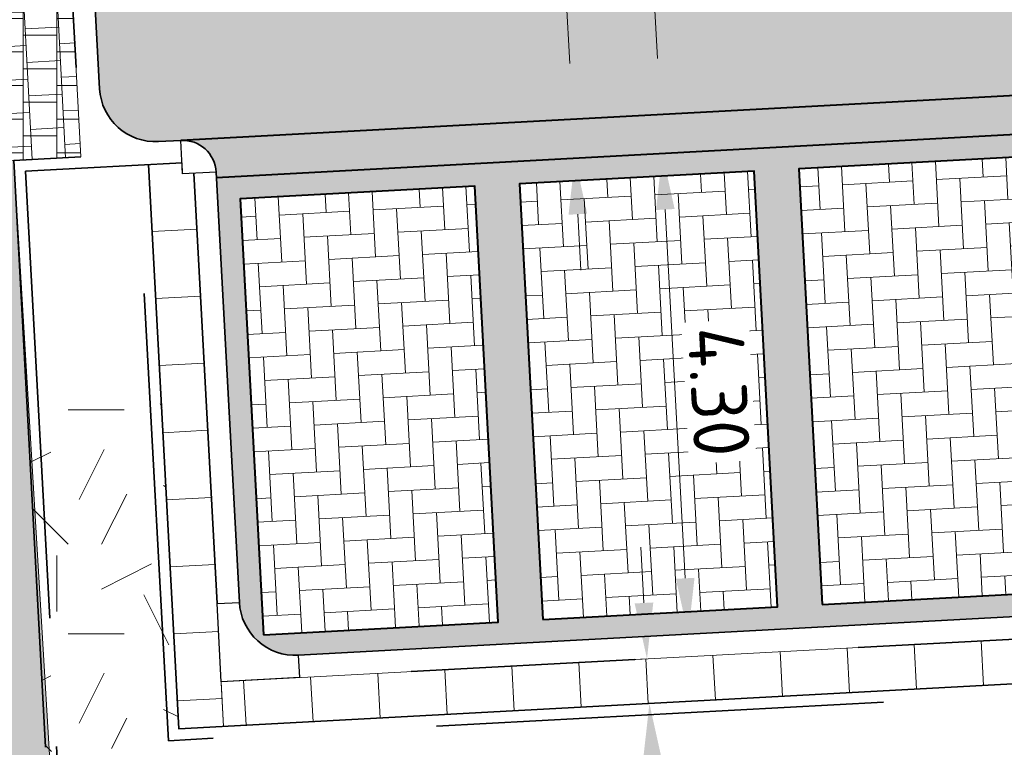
# Model space of a CAD drawing. Header units: metres. Extents: x 162305 to 163132, y 502542 to 502928.
# Tile 115 of 222: x 162448.67 to 162457.47, y 502850.19 to 502856.69. Entities that reach past the tile are written whole.
import ezdxf

# ---------------------------------------------------------------- set-up
doc = ezdxf.new("R2010")
doc.units = ezdxf.units.M
doc.linetypes.add('VH-OPSLUITBAND-SO', pattern=[10, 4, -2, 2, -2])
doc.linetypes.add('VH-TROTTOIRBAND-SO', pattern=[15, 5, -2, 2, -2, 2, -2])
for name, color, linetype, lineweight in [('N-BH-VH-MATERIAALGRENS-G', 7, 'Continuous', 40), ('N-WE-GR-GRAS-A-200', 62, 'Continuous', 18), ('N-WE-VH-KANTOPSLUITING_VOORKANTBAND-G', 50, 'Continuous', 35), ('N-WE-VH-OPENVERHARDING_BETONSTRAATSTEEN-A', 92, 'Continuous', 18), ('N-WE-VH-OPENVERHARDING_TEGEL-A', 92, 'Continuous', 18), ('NW-HOEKELEMENT PARKEERPLAATS', 2, 'Continuous', 30), ('X-XX-AL-M', 7, 'Continuous', 18)]:
    doc.layers.add(name, color=color, linetype=linetype, lineweight=lineweight)
for name, color, linetype, lineweight, true_color in [('N-BH-VH-VERHARDING_BETONSTRAATSTEEN-Matje', 253, 'Continuous', 13, 0x828282), ('N-BH-VH-VERHARDING_TEGEL-A', 253, 'Continuous', 13, 0x828282), ('N-BH-VH-VERHARDING_TEGEL-Grijs', 253, 'Continuous', 13, 0x828282), ('N-WE-VH-GOOT_BSS-G', 5, 'Continuous', 35, 0x0000ff), ('N-WE-VH-KANTOPSLUITING_OPSLUITBAND_100X200-G', 150, 'VH-OPSLUITBAND-SO', 35, 0x007fff), ('N-WE-VH-KANTOPSLUITING_TROTTOIRBAND_180X200-G', 6, 'VH-TROTTOIRBAND-SO', 35, 0xff00ff), ('N01-WE-VH-OPENVERHARDING_BETONSTRAATSTEEN-A', 32, 'Continuous', 18, 0xbd5e00)]:
    doc.layers.add(name, color=color, linetype=linetype, lineweight=lineweight, true_color=true_color)
doc.styles.add('NLCS-ISO-M200-T25', font='NLCS-ISO.ttf', dxfattribs={"height": 0.5})
doc.dimstyles.new('NLCS-M200-T25-PIJL_L2_H2', dxfattribs={"dimscale": 0.2, "dimtxt": 2.5, "dimasz": 2.5, "dimexe": 2, "dimexo": 2, "dimgap": 0.7, "dimtad": 1, "dimzin": 0, "dimdsep": 46, "dimtxsty": 'NLCS-ISO-M200-T25', "dimcen": 0, "dimdle": 2, "dimclrd": 256, "dimclre": 256, "dimclrt": 256, "dimazin": 0, "dimtfac": 1, "dimtdec": 3, "dimtofl": 0, "dimtmove": 0, "dimatfit": 3, "dimfxl": 2, "dimfxlon": 1, "dimtfillclr": 256, "dimtolj": 1, "dimtzin": 0, "dimlwd": -1, "dimlwe": -1, "dimarcsym": 0})
pattern_1 = [(0, (0, 0), (2, 2), [0.5, -1.5]), (0, (1.1, 1.2), (2, 2), [0.5, -1.5]), (90, (0.2, 0.7000000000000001), (-2, 2), [0.5, -1.5]), (90, (1, 1.4), (-2, 2), [0.5, -1.5]), (45, (0.4, 1.4), (0, 2.00000000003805), [0.5, -2.328427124]), (135, (1.1, 0), (-2.00000000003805, 0), [0.5, -2.328427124]), (26.56505119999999, (0.5, 0.6000000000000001), (2.000000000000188, 8.001289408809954e-10), [0.5, -3.972135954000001]), (26.56505119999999, (1.4, 1.6), (2.000000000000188, 8.001289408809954e-10), [0.5, -3.972135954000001]), (63.43494882, (1.4, 0), (1.019972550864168e-10, 2.000000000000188), [0.4999999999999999, -3.972135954]), (63.43494882, (0.5, 0.9), (1.019972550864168e-10, 2.000000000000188), [0.4999999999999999, -3.972135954]), (63.43494882, (1.2, 0.4), (1.019972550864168e-10, 2.000000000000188), [0.4999999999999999, -3.972135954]), (116.5650512, (0, 1.1), (-8.00129740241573e-10, 2.000000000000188), [0.4999999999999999, -3.972135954]), (153.43494882, (0.4, 0.3), (-2.000000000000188, 1.019979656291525e-10), [0.5, -3.972135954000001])]

# ---------------------------------------------------------------- blocks, each defined once
blk = doc.blocks.new('*D401')
at = {"layer": 'Defpoints', "color": 0, "transparency": 16777216}
for p in [(162454.0986889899, 502861.3331537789), (162454.7246820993, 502861.3668977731), (162455.1905714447, 502855.8840264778)]:
    blk.add_point(p, dxfattribs=at)
at = {"layer": 'X-XX-AL-M', "transparency": 16777216}
for p, q in [((162454.3252619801, 502861.3453671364), (162453.6992688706, 502861.3116231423)), ((162454.3678219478, 502856.3404022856), (162454.1256022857, 502860.8338786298)), ((162454.7911513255, 502855.8624958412), (162453.9953151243, 502855.8195964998))]:
    blk.add_line(p, q, dxfattribs=at)
for points in [[(162454.2088148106, 502860.8383641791), (162454.0423897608, 502860.8293930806), (162454.0986889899, 502861.3331537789)], [(162454.4510344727, 502856.3448878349), (162454.284609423, 502856.3359167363), (162454.3947352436, 502855.8411271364)]]:
    blk.add_solid(points, dxfattribs=at)
at = {"layer": 'X-XX-AL-M', "transparency": 16777216, "insert": (162454.6361467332, 502858.6081328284), "char_height": 0.5, "attachment_point": 5, "rotation": 273.08552769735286, "style": 'NLCS-ISO-M200-T25', "bg_fill": 3, "box_fill_scale": 1.1, "bg_fill_color": 256, "bg_fill_true_color": 13158600, "bg_fill_transparency": 0}
blk.add_mtext('\\A1;5.50', dxfattribs=at)
blk = doc.blocks.new('*D402')
at = {"layer": 'Defpoints', "color": 0, "transparency": 16777216}
for p in [(162453.6110306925, 502855.7988817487), (162453.6110306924, 502855.7988817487), (162453.944079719, 502855.4663265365)]:
    blk.add_point(p, dxfattribs=at)
at = {"layer": 'X-XX-AL-M', "transparency": 16777216}
for p, q in [((162453.5841173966, 502856.2981568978), (162453.4829234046, 502858.1754314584)), ((162453.6110306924, 502855.7988817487), (162453.2116105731, 502855.777351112)), ((162453.6298699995, 502855.4493891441), (162453.2304498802, 502855.4278585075)), ((162453.6567832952, 502854.9501139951), (162453.683696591, 502854.4508388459))]:
    blk.add_line(p, q, dxfattribs=at)
for points in [[(162453.6673299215, 502856.3026424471), (162453.5009048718, 502856.2936713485), (162453.6110306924, 502855.7988817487)], [(162453.7399958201, 502854.9545995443), (162453.5735707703, 502854.9456284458), (162453.6298699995, 502855.4493891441)]]:
    blk.add_solid(points, dxfattribs=at)
at = {"layer": 'X-XX-AL-M', "transparency": 16777216, "insert": (162453.9094983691, 502857.5074241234), "char_height": 0.5, "attachment_point": 5, "rotation": 273.0855276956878, "style": 'NLCS-ISO-M200-T25', "bg_fill": 3, "box_fill_scale": 1.1, "bg_fill_color": 256, "bg_fill_true_color": 13158600, "bg_fill_transparency": 0}
blk.add_mtext('\\A1;0.35', dxfattribs=at)
blk = doc.blocks.new('*D403')
at = {"layer": 'Defpoints', "color": 0, "transparency": 16777216}
for p in [(162454.1563835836, 502855.4777707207), (162454.4111482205, 502855.4915037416), (162454.7869691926, 502851.2055195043)]:
    blk.add_point(p, dxfattribs=at)
at = {"layer": 'X-XX-AL-M', "transparency": 16777216}
for p, q in [((162454.4111482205, 502855.4915037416), (162454.8105683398, 502855.5130343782)), ((162454.6156892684, 502851.6970126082), (162454.4380615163, 502854.9922285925)), ((162454.6426025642, 502851.1977374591), (162454.2431824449, 502851.1762068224))]:
    blk.add_line(p, q, dxfattribs=at)
for points in [[(162454.5212740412, 502854.9967141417), (162454.3548489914, 502854.9877430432), (162454.4111482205, 502855.4915037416)], [(162454.6989017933, 502851.7014981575), (162454.5324767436, 502851.6925270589), (162454.6426025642, 502851.1977374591)]]:
    blk.add_solid(points, dxfattribs=at)
at = {"layer": 'X-XX-AL-M', "transparency": 16777216, "insert": (162454.9163100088, 502853.3656129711), "char_height": 0.5, "attachment_point": 5, "rotation": 273.08552769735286, "style": 'NLCS-ISO-M200-T25', "bg_fill": 3, "box_fill_scale": 1.1, "bg_fill_color": 256, "bg_fill_true_color": 13158600, "bg_fill_transparency": 0}
blk.add_mtext('\\A1;4.30', dxfattribs=at)
blk = doc.blocks.new('*D404')
at = {"layer": 'Defpoints', "color": 0, "transparency": 16777216}
for p in [(162454.4398508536, 502850.9865178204), (162454.2958210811, 502850.5781732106), (162454.3303596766, 502850.5800350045)]:
    blk.add_point(p, dxfattribs=at)
at = {"layer": 'X-XX-AL-M', "transparency": 16777216}
for p, q in [((162454.2473771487, 502851.4768684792), (162454.2204638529, 502851.9761436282)), ((162454.2742904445, 502850.9775933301), (162453.8748703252, 502850.9560626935)), ((162454.2958210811, 502850.5781732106), (162453.8964009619, 502850.5566425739)), ((162454.322734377, 502850.0788980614), (162454.4266196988, 502848.1516959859))]:
    blk.add_line(p, q, dxfattribs=at)
for points in [[(162454.3305896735, 502851.4813540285), (162454.1641646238, 502851.4723829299), (162454.2742904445, 502850.9775933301)], [(162454.4059469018, 502850.0833836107), (162454.2395218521, 502850.0744125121), (162454.2958210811, 502850.5781732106)]]:
    blk.add_solid(points, dxfattribs=at)
at = {"layer": 'X-XX-AL-M', "transparency": 16777216, "insert": (162454.7775683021, 502848.8866518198), "char_height": 0.5, "attachment_point": 5, "rotation": 273.08552770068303, "style": 'NLCS-ISO-M200-T25', "bg_fill": 3, "box_fill_scale": 1.1, "bg_fill_color": 256, "bg_fill_true_color": 13158600, "bg_fill_transparency": 0}
blk.add_mtext('\\A1;0.40', dxfattribs=at)

msp = doc.modelspace()

# ---------------------------------------------------------------- hatches: boundary and pattern name
at = {"layer": 'N-WE-GR-GRAS-A-200'}
h = msp.add_hatch(dxfattribs=at)
h.set_pattern_fill('AGR-GRAS_02-SO', color=256, scale=0.2, style=0, pattern_type=2)
h.set_pattern_definition(pattern_1)
h.paths.add_polyline_path([(162421.5165590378, 502819.7260517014), (162435.0341480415, 502820.5761715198), (162435.1688183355, 502820.4316233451), (162435.3426501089, 502820.2749681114), (162435.552850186, 502820.1206294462), (162435.8967156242, 502819.9441172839), (162436.2277402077, 502819.8405780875), (162436.6488709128, 502819.7886927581), (162442.0138132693, 502820.0949395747), (162442.1810611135, 502820.2103278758), (162442.3248732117, 502817.9525913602), (162445.007909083, 502818.1234939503), (162446.2444226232, 502817.2507322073), (162443.1915292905, 502817.0609060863), (162443.5109028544, 502811.9245559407), (162442.5054510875, 502811.8576059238), (162442.17, 502817.226), (162424.634, 502816.1300000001), (162424.643, 502815.982), (162424.9671399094, 502810.7714661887), (162422.0807124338, 502810.5898051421)])
edge = h.paths.add_edge_path(flags=16)
edge.add_ellipse((162362.043387, 502852.5697739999), major_axis=(-0.002383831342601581, 0.03742427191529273), ratio=0.9992283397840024, start_angle=0, end_angle=360, ccw=False)
edge = h.paths.add_edge_path(flags=16)
edge.add_ellipse((162362.5847170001, 502843.0740939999), major_axis=(-0.002383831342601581, 0.03742427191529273), ratio=0.9992283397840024, start_angle=0, end_angle=360, ccw=False)
edge = h.paths.add_edge_path(flags=16)
edge.add_ellipse((162361.374981, 502862.4700579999), major_axis=(-0.002383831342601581, 0.03742427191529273), ratio=0.9992283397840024, start_angle=0, end_angle=360, ccw=False)
h.paths.add_polyline_path([(162362.2190213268, 502859.5504481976), (162362.3188333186, 502859.5565773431), (162363.5149332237, 502840.0783135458), (162363.4151212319, 502840.0721844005), (162363.4427023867, 502839.6230304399), (162363.5425143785, 502839.6291595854), (162363.6292576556, 502838.2165615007), (162362.8224999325, 502838.1585549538), (162362.7862460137, 502838.484052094), (162362.7876825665, 502838.4841989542), (162362.7580411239, 502838.7741446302), (162362.163, 502845.4909999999), (162360.89836909, 502866.6763346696), (162361.8778000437, 502866.7387219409), (162362.2912521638, 502860.0057313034), (162362.191440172, 502859.9996021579)])
h.paths.add_polyline_path([(162370.3601271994, 502859.1295107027), (162370.1821962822, 502861.9228857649), (162370.463, 502861.9199999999), (162370.486, 502861.4019999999), (162370.7786257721, 502861.4149999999), (162370.814, 502860.8959999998), (162371.3365986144, 502860.9349999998), (162371.387, 502859.961), (162371.777, 502859.9789999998), (162371.7795167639, 502859.2226011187)])
edge = h.paths.add_edge_path(flags=16)
edge.add_ellipse((162389.543764, 502924.3068979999), major_axis=(-0.002385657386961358, 0.03745293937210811), ratio=0.9992283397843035, start_angle=0, end_angle=360, ccw=False)
edge = h.paths.add_edge_path(flags=16)
edge.add_ellipse((162379.964316, 502923.7109299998), major_axis=(-0.002385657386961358, 0.03745293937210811), ratio=0.9992283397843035, start_angle=0, end_angle=360, ccw=False)
h.paths.add_polyline_path([(162371.042, 502923.0409999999), (162371.029, 502923.5469999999), (162371.0223638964, 502923.6548720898), (162398.1123599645, 502925.3046281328), (162398.1452615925, 502924.7643634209)])
edge = h.paths.add_edge_path(flags=16)
edge.add_ellipse((162472.361153, 502871.472719), major_axis=(-0.002385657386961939, 0.03745293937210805), ratio=0.9992283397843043, start_angle=0, end_angle=360, ccw=False)
edge = h.paths.add_edge_path(flags=16)
edge.add_ellipse((162472.2864730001, 502872.403486), major_axis=(-0.002385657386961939, 0.03745293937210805), ratio=0.9992283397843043, start_angle=0, end_angle=360, ccw=False)
edge = h.paths.add_edge_path(flags=16)
edge.add_ellipse((162481.3114880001, 502872.9735409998), major_axis=(-0.002385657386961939, 0.03745293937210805), ratio=0.9992283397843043, start_angle=0, end_angle=360, ccw=False)
edge = h.paths.add_edge_path(flags=16)
edge.add_ellipse((162481.4002010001, 502872.0775119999), major_axis=(-0.002385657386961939, 0.03745293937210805), ratio=0.9992283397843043, start_angle=0, end_angle=360, ccw=False)
edge = h.paths.add_edge_path(flags=16)
edge.add_ellipse((162491.4805440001, 502873.637313), major_axis=(-0.002385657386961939, 0.03745293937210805), ratio=0.9992283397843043, start_angle=0, end_angle=360, ccw=False)
edge = h.paths.add_edge_path()
edge.add_line((162491.6143036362, 502871.717545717), (162490.495948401, 502871.6572610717))
edge.add_line((162490.495948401, 502871.6572610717), (162490.4911206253, 502871.770458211))
edge.add_line((162490.4911206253, 502871.770458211), (162478.1572766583, 502870.9921482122))
edge.add_line((162478.1572766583, 502870.9921482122), (162470.9743753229, 502870.6049558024))
edge.add_line((162470.9743753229, 502870.6049558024), (162470.8563556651, 502872.5000220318))
edge.add_line((162470.8563556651, 502872.5000220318), (162485.6270000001, 502873.4150000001))
edge.add_line((162485.6270000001, 502873.4150000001), (162493.227, 502873.874))
edge.add_line((162493.227, 502873.874), (162492.8458826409, 502880.3916842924))
edge.add_line((162492.8458826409, 502880.3916842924), (162493.9870089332, 502880.4646632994))
edge.add_line((162493.9870089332, 502880.4646632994), (162494.5185704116, 502871.8740994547))
edge.add_line((162494.5185704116, 502871.8740994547), (162491.6457403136, 502871.7192403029))
edge.add_ellipse((162491.6281880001, 502871.7524060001), major_axis=(-0.002385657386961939, 0.03745293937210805), ratio=0.9992283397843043, start_angle=204.2610710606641, end_angle=514.6215030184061)
h.paths.add_polyline_path([(162503.0755587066, 502855.4427169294), (162503.1753678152, 502855.4488928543), (162503.1815437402, 502855.3490837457), (162507.7228581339, 502855.6300883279), (162508.3250288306, 502845.8984091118), (162508.8258166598, 502845.9293965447), (162509.9220368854, 502845.9962164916), (162508.4797209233, 502869.3054814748), (162502.5611213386, 502868.9392541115), (162502.3616388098, 502868.2951169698), (162502.3731368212, 502866.8913389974)])
h.paths.add_polyline_path([(162538.7342247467, 502870.4526310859), (162538.7367962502, 502870.458550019), (162538.7430412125, 502870.4777147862), (162538.7473811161, 502870.496931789), (162538.7498959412, 502870.5159468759), (162538.7507036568, 502870.5345366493), (162538.7498980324, 502870.5531265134), (162538.7473853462, 502870.5721418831), (162538.7430476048, 502870.5913593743), (162538.7368047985, 502870.6105248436), (162538.7286236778, 502870.6293614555), (162538.7222540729, 502870.6408522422), (162538.7033428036, 502870.9382040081), (162537.9507959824, 502870.8903428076), (162537.9680789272, 502870.6185940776), (162537.964609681, 502870.6106081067), (162537.9583653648, 502870.5914438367), (162537.9540258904, 502870.5722273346), (162537.9515112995, 502870.5532127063), (162537.9507036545, 502870.5346233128), (162537.9515092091, 502870.5160338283), (162537.9540216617, 502870.4970189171), (162537.9583589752, 502870.4778019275), (162537.964601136, 502870.4586369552), (162537.9727813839, 502870.4398007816), (162537.9803143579, 502870.4262100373), (162537.9986571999, 502870.137795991), (162538.7512040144, 502870.1856571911)], flags=16)
edge = h.paths.add_edge_path(flags=16)
edge.add_ellipse((162531.9063522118, 502869.9819825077), major_axis=(-0.2500000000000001, 0), ratio=1, start_angle=-146.51130248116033, end_angle=206.7590416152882, ccw=False)
edge.add_line((162532.1148508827, 502870.1199256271), (162532.1295791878, 502870.0945423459))
edge = h.paths.add_edge_path(flags=16)
edge.add_ellipse((162511.918555, 502869.277477), major_axis=(-0.00238565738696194, 0.03745293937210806), ratio=0.9992283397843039, start_angle=0, end_angle=360, ccw=False)
edge = h.paths.add_edge_path(flags=16)
edge.add_ellipse((162522.496849, 502868.4620289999), major_axis=(-0.00238565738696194, 0.03745293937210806), ratio=0.9992283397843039, start_angle=0, end_angle=360, ccw=False)
edge = h.paths.add_edge_path(flags=16)
edge.add_ellipse((162522.447144, 502869.8904319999), major_axis=(-0.00238565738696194, 0.03745293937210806), ratio=0.9992283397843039, start_angle=0, end_angle=360, ccw=False)
edge = h.paths.add_edge_path(flags=16)
edge.add_ellipse((162532.378619, 502869.05672), major_axis=(-0.00238565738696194, 0.03745293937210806), ratio=0.9992283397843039, start_angle=0, end_angle=360, ccw=False)
edge = h.paths.add_edge_path()
edge.add_line((162511.9016605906, 502867.7473060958), (162510.2102112, 502867.6449842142))
edge.add_line((162510.2102112, 502867.6449842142), (162510.1085309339, 502869.3060766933))
edge.add_line((162510.1085309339, 502869.3060766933), (162538.7403474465, 502871.0777381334))
edge.add_line((162538.7403474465, 502871.0777381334), (162538.8441031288, 502869.3771517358))
edge.add_line((162538.8441031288, 502869.3771517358), (162511.9425193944, 502867.7497777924))
edge.add_ellipse((162511.920191, 502867.7799310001), major_axis=(-0.00238565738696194, 0.03745293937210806), ratio=0.9992283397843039, start_angle=212.895373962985, end_angle=506.7391838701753)
edge = h.paths.add_edge_path(flags=16)
edge.add_ellipse((162554.016631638, 502704.4069191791), major_axis=(-0.2500000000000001, 0), ratio=1, start_angle=-19.78060631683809, end_angle=333.4897362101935, ccw=False)
edge.add_line((162553.7813827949, 502704.4915240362), (162553.7929180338, 502704.5185087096))
edge = h.paths.add_edge_path()
edge.add_ellipse((162551.4431023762, 502714.7606002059), major_axis=(-0.5786424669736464, 0), ratio=1, start_angle=88.32756619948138, end_angle=98.42476321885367)
edge.add_line((162551.5278796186, 502714.1882018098), (162556.303, 502714.513))
edge.add_line((162556.303, 502714.513), (162556.577, 502710.1250000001))
edge.add_line((162556.577, 502710.1250000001), (162556.776, 502710.137))
edge.add_line((162556.776, 502710.137), (162556.8456714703, 502709.2360332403))
edge.add_line((162556.8456714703, 502709.2360332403), (162552.7317102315, 502708.9739843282))
edge.add_line((162552.7317102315, 502708.9739843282), (162552.9859847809, 502704.982074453))
edge.add_line((162552.9859847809, 502704.982074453), (162557.1540978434, 502705.2475726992))
edge.add_line((162557.1540978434, 502705.2475726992), (162557.1710000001, 502705.029))
edge.add_line((162557.1710000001, 502705.029), (162577.095, 502706.273))
edge.add_line((162577.095, 502706.273), (162577.2190000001, 502706.8259999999))
edge.add_line((162577.2190000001, 502706.8259999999), (162577.3048540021, 502705.3783479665))
edge.add_line((162577.3048540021, 502705.3783479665), (162549.7918656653, 502703.6927452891))
edge.add_line((162549.7918656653, 502703.6927452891), (162549.1598177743, 502713.8137040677))
edge.add_line((162549.1598177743, 502713.8137040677), (162549.361875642, 502713.8262496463))
edge.add_line((162549.361875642, 502713.8262496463), (162549.3556780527, 502713.9260674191))
edge.add_line((162549.3556780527, 502713.9260674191), (162550.2635827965, 502713.9824417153))
edge.add_ellipse((162550.2202014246, 502714.6810961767), major_axis=(-0.7000000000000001, 0), ratio=1, start_angle=93.55309047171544, end_angle=128.9931781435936)
edge.add_line((162550.6606609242, 502714.1370415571), (162551.426214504, 502714.1822042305))
edge = h.paths.add_edge_path(flags=16)
edge.add_ellipse((162508.182291, 502708.9626890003), major_axis=(-0.002385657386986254, 0.03745293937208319), ratio=0.9992283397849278, start_angle=0, end_angle=360, ccw=False)
edge = h.paths.add_edge_path(flags=16)
edge.add_ellipse((162498.418432, 502708.1386420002), major_axis=(-0.002385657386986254, 0.03745293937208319), ratio=0.9992283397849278, start_angle=0, end_angle=360, ccw=False)
edge = h.paths.add_edge_path(flags=16)
edge.add_ellipse((162487.92888, 502707.676082), major_axis=(-0.002385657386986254, 0.03745293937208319), ratio=0.9992283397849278, start_angle=0, end_angle=360, ccw=False)
edge = h.paths.add_edge_path(flags=16)
edge.add_ellipse((162478.21442, 502707.1048410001), major_axis=(-0.002385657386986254, 0.03745293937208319), ratio=0.9992283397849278, start_angle=0, end_angle=360, ccw=False)
h.paths.add_polyline_path([(162476.6849999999, 502707.0870000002), (162505.879, 502708.9120000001), (162539.79, 502710.978), (162539.8512384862, 502709.9872224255), (162476.7460532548, 502706.0992192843)])
edge = h.paths.add_edge_path(flags=16)
edge.add_ellipse((162395.834261, 502721.3618740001), major_axis=(-0.002383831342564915, 0.03742427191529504), ratio=0.999228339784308, start_angle=0, end_angle=360, ccw=False)
edge = h.paths.add_edge_path(flags=16)
edge.add_ellipse((162396.470102, 502711.1848960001), major_axis=(-0.002383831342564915, 0.03742427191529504), ratio=0.999228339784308, start_angle=0, end_angle=360, ccw=False)
edge = h.paths.add_edge_path()
edge.add_line((162395.3827017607, 502731.7149209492), (162396.765, 502708.907))
edge.add_line((162396.765, 502708.907), (162397.0362159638, 502704.3002450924))
edge.add_line((162397.0362159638, 502704.3002450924), (162396.2952306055, 502704.2557530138))
edge.add_line((162396.2952306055, 502704.2557530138), (162395.7976409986, 502704.6969723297))
edge.add_line((162395.7976409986, 502704.6969723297), (162394.0179850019, 502733.9348903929))
edge.add_line((162394.0179850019, 502733.9348903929), (162394.9004865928, 502734.9337845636))
edge.add_line((162394.9004865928, 502734.9337845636), (162395.1865293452, 502734.9517658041))
edge.add_line((162395.1865293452, 502734.9517658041), (162395.3786342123, 502731.7820354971))
edge.add_ellipse((162395.364097, 502731.7474740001), major_axis=(-0.002383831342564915, 0.03742427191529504), ratio=0.999228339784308, start_angle=333.5251489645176, end_angle=566.1216927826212)
edge = h.paths.add_edge_path(flags=16)
edge.add_ellipse((162599.331135, 502707.3641609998), major_axis=(-0.002385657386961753, 0.03745293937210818), ratio=0.9992283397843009, start_angle=0, end_angle=360, ccw=False)
edge = h.paths.add_edge_path(flags=16)
edge.add_ellipse((162589.564927, 502706.8229459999), major_axis=(-0.002385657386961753, 0.03745293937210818), ratio=0.9992283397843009, start_angle=0, end_angle=360, ccw=False)
edge = h.paths.add_edge_path()
edge.add_ellipse((162583.9606018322, 502706.2395809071), major_axis=(-0.25, 0), ratio=1, start_angle=93.48921757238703, end_angle=273.4892176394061)
edge.add_line((162583.9453866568, 502706.4891174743), (162583.9425624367, 502706.5354361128))
edge.add_line((162583.9425624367, 502706.5354361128), (162608.977, 502708.0619999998))
edge.add_line((162608.977, 502708.0619999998), (162609.0222481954, 502707.3215365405))
edge.add_line((162609.0222481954, 502707.3215365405), (162583.9881483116, 502705.7878047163))
edge.add_line((162583.9881483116, 502705.7878047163), (162583.9758170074, 502705.9900443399))
edge = h.paths.add_edge_path(flags=16)
edge.add_ellipse((162616.1438289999, 502666.5185710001), major_axis=(-0.002383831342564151, 0.03742427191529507), ratio=0.9992283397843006, start_angle=0, end_angle=360, ccw=False)
edge = h.paths.add_edge_path(flags=16)
edge.add_ellipse((162615.418174, 502676.4011740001), major_axis=(-0.002383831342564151, 0.03742427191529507), ratio=0.9992283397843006, start_angle=0, end_angle=360, ccw=False)
edge = h.paths.add_edge_path()
edge.add_ellipse((162615.4285143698, 502664.8072041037), major_axis=(-0.25, 0), ratio=1, start_angle=33.48920055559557, end_angle=333.4892346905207)
edge.add_line((162615.2048017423, 502664.9187955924), (162615.1525454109, 502664.9448619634))
edge.add_line((162615.1525454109, 502664.9448619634), (162613.958497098, 502684.041838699))
edge.add_line((162613.958497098, 502684.041838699), (162615.1414976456, 502684.115805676))
edge.add_line((162615.1414976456, 502684.115805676), (162615.159, 502683.7990000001))
edge.add_line((162615.159, 502683.7990000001), (162616.3066053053, 502665.5481842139))
edge.add_line((162616.3066053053, 502665.5481842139), (162616.3033225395, 502665.5336481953))
edge.add_line((162616.3033225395, 502665.5336481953), (162616.3008077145, 502665.514633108))
edge.add_line((162616.3008077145, 502665.514633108), (162616.2999999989, 502665.4960433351))
edge.add_line((162616.2999999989, 502665.4960433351), (162616.3008056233, 502665.4774534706))
edge.add_line((162616.3008056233, 502665.4774534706), (162616.3033183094, 502665.4584381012))
edge.add_line((162616.3033183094, 502665.4584381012), (162616.3076560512, 502665.4392206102))
edge.add_line((162616.3076560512, 502665.4392206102), (162616.3138988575, 502665.4200551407))
edge.add_line((162616.3138988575, 502665.4200551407), (162616.314791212, 502665.4180005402))
edge.add_line((162616.314791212, 502665.4180005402), (162616.722, 502658.942))
edge.add_line((162616.722, 502658.942), (162615.5333526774, 502658.8544320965))
edge.add_line((162615.5333526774, 502658.8544320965), (162615.1717733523, 502664.6373404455))
edge.add_line((162615.1717733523, 502664.6373404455), (162615.2200169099, 502664.6692591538))
h.paths.add_polyline_path([(162613.8066207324, 502655.3830135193), (162613.5983157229, 502658.7118775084), (162613.6383711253, 502658.7148283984), (162613.9336933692, 502653.9916007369), (162582.143659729, 502652.0176703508), (162582.0627495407, 502653.3171170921)])
h.paths.add_polyline_path([(162630.4243863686, 502647.5564365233), (162630.6988101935, 502642.625785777), (162628.400261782, 502642.4938657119), (162627.7770362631, 502642.4580970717), (162627.7860277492, 502642.2775601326), (162603.4329293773, 502640.7654094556), (162603.1143130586, 502645.8967066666), (162602.0771908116, 502645.8411463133), (162602.1052835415, 502645.3920240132), (162602.140627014, 502645.3942347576), (162602.4673671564, 502640.0490361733), (162633.8554516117, 502641.9628847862), (162634.1446303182, 502641.9819357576), (162633.8808725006, 502644.367061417), (162633.7172807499, 502644.9995907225), (162633.3784737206, 502645.7268571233), (162632.876258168, 502646.363503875), (162632.2858631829, 502646.8539192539), (162631.6236958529, 502647.2106270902)])
edge = h.paths.add_edge_path(flags=16)
edge.add_ellipse((162567.844551, 502652.1996749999), major_axis=(-0.002385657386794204, 0.03745293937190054), ratio=0.9992283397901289, start_angle=0, end_angle=360, ccw=False)
edge = h.paths.add_edge_path()
edge.add_line((162548.0456737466, 502650.7682154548), (162548.0302749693, 502651.0150177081))
edge.add_line((162548.0302749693, 502651.0150177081), (162549.486, 502651.1087671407))
edge.add_line((162549.486, 502651.1087671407), (162549.486, 502650.5171653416))
edge.add_line((162549.486, 502650.5171653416), (162550.286, 502650.5171653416))
edge.add_line((162550.286, 502650.5171653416), (162550.286, 502651.1602875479))
edge.add_line((162550.286, 502651.1602875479), (162558.5596133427, 502651.6931124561))
edge.add_ellipse((162558.586846, 502651.7189099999), major_axis=(-0.002385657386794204, 0.03745293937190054), ratio=0.9992283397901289, start_angle=129.7834060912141, end_angle=230.2967654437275)
edge.add_line((162558.6171626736, 502651.6968186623), (162573.8774278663, 502652.679587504))
edge.add_line((162573.8774278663, 502652.679587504), (162573.9442433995, 502651.6087087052))
edge.add_line((162573.9442433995, 502651.6087087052), (162548.0933813, 502650.003587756))
edge.add_line((162548.0933813, 502650.003587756), (162548.0496484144, 502650.7045118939))
edge.add_ellipse((162548.027968, 502650.7351350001), major_axis=(-0.002385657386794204, 0.03745293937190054), ratio=0.9992283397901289, start_angle=211.6726546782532, end_angle=328.1783617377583)
edge = h.paths.add_edge_path(flags=16)
edge.add_ellipse((162430.664854, 502659.8648859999), major_axis=(-0.002385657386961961, 0.03745293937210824), ratio=0.999228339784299, start_angle=0, end_angle=360, ccw=False)
edge = h.paths.add_edge_path(flags=16)
edge.add_ellipse((162420.419076, 502659.6422339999), major_axis=(-0.002385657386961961, 0.03745293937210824), ratio=0.999228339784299, start_angle=0, end_angle=360, ccw=False)
edge = h.paths.add_edge_path(flags=16)
edge.add_ellipse((162411.255758, 502659.1550639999), major_axis=(-0.002385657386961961, 0.03745293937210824), ratio=0.999228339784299, start_angle=0, end_angle=360, ccw=False)
h.paths.add_polyline_path([(162435.5066193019, 502661.0433013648), (162435.3233302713, 502659.8573135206), (162409.6329158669, 502658.2621252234), (162409.5620526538, 502659.4211363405), (162417.3110000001, 502659.9086496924), (162417.3110000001, 502659.5641653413), (162418.1110000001, 502659.5641653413), (162418.1110000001, 502659.9623525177)])
edge = h.paths.add_edge_path()
edge.add_arc((162406.536, 502665.135), 0.2500000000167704, 314.1360549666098, 386.7590416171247)
edge.add_line((162406.759226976, 502665.2475598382), (162406.7444974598, 502665.27294495))
edge.add_arc((162406.5359999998, 502665.135), 0.2500000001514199, 33.48920055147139, 53.15212306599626)
edge.add_line((162406.685923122, 502665.3350576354), (162405.617, 502682.119))
edge.add_line((162405.617, 502682.119), (162404.587, 502699.361))
edge.add_line((162404.587, 502699.361), (162405.1143578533, 502699.3935952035))
edge.add_line((162405.1143578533, 502699.3935952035), (162407.5658656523, 502659.2976883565))
edge.add_line((162407.5658656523, 502659.2976883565), (162407.0728233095, 502659.2672141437))
edge.add_line((162407.0728233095, 502659.2672141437), (162407.068, 502659.3430000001))
edge.add_line((162407.068, 502659.3430000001), (162407.062, 502659.4299999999))
edge.add_line((162407.062, 502659.4299999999), (162406.7100911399, 502664.9555779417))
h.paths.add_polyline_path([(162384.1750049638, 502626.9891315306), (162385.0461632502, 502626.5921299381), (162372.824584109, 502599.0138271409), (162371.3350000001, 502595.4950000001), (162370.7215316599, 502593.4947695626), (162370.3940593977, 502591.742593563), (162370.27, 502590.8190000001), (162370.22, 502589.0400000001), (162370.38, 502587.0300000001), (162370.565, 502585.909), (162371.415, 502583.295), (162372.1925058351, 502581.7065360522), (162370.9084498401, 502584.3298946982), (162369.965918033, 502586.8058962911), (162369.7468094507, 502588.0398939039), (162369.6159284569, 502589.5431637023), (162369.6091660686, 502591.0279743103), (162369.7646776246, 502592.5846402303), (162370.1565436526, 502594.4288020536), (162370.7452851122, 502596.21519706), (162373.7388263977, 502603.1545829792), (162382.0728048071, 502622.3892297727), (162383.9823001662, 502627.0156439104)])
h.paths.add_polyline_path([(162633.5463762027, 502600.5126540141), (162633.8283551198, 502595.9714000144), (162634.9231162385, 502596.039376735), (162635.3607743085, 502596.0881576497), (162635.8073451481, 502596.2543479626), (162636.1271517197, 502596.4813361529), (162636.3947428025, 502596.7820698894), (162636.6092821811, 502597.1852952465), (162636.6796266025, 502597.5214881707), (162636.6916618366, 502597.8519463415), (162636.4580000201, 502601.6318122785), (162636.458, 502601.6900000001), (162604.9018155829, 502599.7525513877), (162604.8522315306, 502599.7495070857), (162605.1491306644, 502595.6509770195), (162605.3252974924, 502595.0911310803), (162605.5291921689, 502594.7712351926), (162606.0306337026, 502594.3268080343), (162606.4894983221, 502594.1006345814), (162606.9796067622, 502594.0141961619), (162607.3978853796, 502594.0296818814), (162607.3792933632, 502594.3291052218), (162607.4791011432, 502594.3353025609), (162607.1971222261, 502598.8765565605)])
h = msp.add_hatch(dxfattribs=at)
h.set_pattern_fill('AGR-GRAS_02-SO', color=256, scale=0.2, style=0, pattern_type=2)
h.set_pattern_definition(pattern_1)
h.paths.add_polyline_path([(162448.7347291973, 502853.1802900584), (162449.9398955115, 502853.2570561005), (162450.1006274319, 502850.2089691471), (162448.9021452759, 502850.1457707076)], flags=0)
at = {"layer": 'N-WE-VH-OPENVERHARDING_BETONSTRAATSTEEN-A', "true_color": 0xffffff}
h = msp.add_hatch(dxfattribs=at)
h.set_pattern_fill('AVH-BSS_KEIFORMAAT_ELLEBOOG', scale=2, angle=93.08552770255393, pattern_type=2)
h.set_pattern_definition([(93.08552770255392, (0, 0), (-0.2209991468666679, 0.1983919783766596), [0.63, -0.21]), (3.085527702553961, (-0.4193911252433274, -0.02260716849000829), (-0.2209991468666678, 0.1983919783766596), [0.63, -0.21])])
h.paths.add_polyline_path([(162463.1196845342, 502855.7606447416), (162465.216640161, 502855.8736805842), (162465.4265638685, 502851.9793344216), (162463.3296082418, 502851.866298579)])
h.paths.add_polyline_path([(162460.6233087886, 502855.6260782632), (162462.7202644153, 502855.7391141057), (162462.9301881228, 502851.8447679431), (162460.8332324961, 502851.7317321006)])
h.paths.add_polyline_path([(162458.1269330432, 502855.4915117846), (162460.2238886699, 502855.6045476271), (162460.4338123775, 502851.7102014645), (162458.3368567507, 502851.597165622)])
h.paths.add_polyline_path([(162455.6305572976, 502855.3569453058), (162457.7275129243, 502855.4699811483), (162457.9374366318, 502851.5756349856), (162455.8404810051, 502851.4625991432)])
h.paths.add_polyline_path([(162453.1341815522, 502855.2223788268), (162455.2311371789, 502855.3354146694), (162455.4410608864, 502851.4410685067), (162453.3441052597, 502851.3280326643)])
h.paths.add_polyline_path([(162450.6378058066, 502855.0878123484), (162452.7347614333, 502855.2008481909), (162452.9446851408, 502851.3065020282), (162450.8477295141, 502851.1934661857)])
h.paths.add_polyline_path([(162462.5545053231, 502866.2454228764), (162464.6514609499, 502866.3584587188), (162464.8613846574, 502862.4641125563), (162462.7644290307, 502862.3510767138)])
h.paths.add_polyline_path([(162460.0581295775, 502866.1108563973), (162462.1550852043, 502866.2238922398), (162462.3650089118, 502862.3295460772), (162460.2680532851, 502862.2165102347)])
h.paths.add_polyline_path([(162457.5617538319, 502865.9762899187), (162459.6587094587, 502866.0893257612), (162459.8686331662, 502862.1949795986), (162457.7716775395, 502862.0819437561)])
h.paths.add_polyline_path([(162455.0653780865, 502865.8417234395), (162457.1623337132, 502865.9547592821), (162457.3722574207, 502862.0604131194), (162455.275301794, 502861.9473772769)])
h.paths.add_polyline_path([(162452.5690023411, 502865.7071569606), (162454.6659579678, 502865.8201928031), (162454.8758816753, 502861.9258466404), (162452.7789260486, 502861.812810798)])
h.paths.add_polyline_path([(162450.0726265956, 502865.5725904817), (162452.1695822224, 502865.6856263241), (162452.3795059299, 502861.7912801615), (162450.2825503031, 502861.6782443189)])
at = {"layer": 'N-WE-VH-OPENVERHARDING_BETONSTRAATSTEEN-A', "true_color": 0x333333}
h = msp.add_hatch(dxfattribs=at)
h.set_pattern_fill('AVH-BSS_DIKFORMAAT_HALFST', color=250, scale=2, angle=273.0855276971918, pattern_type=2)
h.set_pattern_definition([(273.0855276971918, (0, 0), (0.2289841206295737, -0.4022577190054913), [0.138, -0.138]), (3.08552769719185, (0, 0), (-0.007428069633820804, 0.1377999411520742), [])])
h.paths.add_polyline_path([(162465.4055849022, 502856.0841559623), (162465.4028935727, 502856.1340834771, -0.4142135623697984), (162465.6863106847, 502856.449796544), (162450.1089260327, 502855.6101017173, -0.4142135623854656), (162450.4246390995, 502855.3266846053), (162450.4273304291, 502855.2767570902)])
h.paths.add_polyline_path([(162465.3902644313, 502861.9418231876, -0.4142135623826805), (162465.0745513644, 502862.2252402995), (162465.0718600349, 502862.2751678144), (162450.0936055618, 502861.467768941), (162450.0962968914, 502861.417841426, -0.4142135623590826), (162449.8128797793, 502861.1021283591)])
h.paths.add_polyline_path([(162487.2991025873, 502863.1228133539, -0.4142135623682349), (162486.9833895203, 502863.4062304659), (162486.9806981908, 502863.4561579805), (162472.0024437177, 502862.6487591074), (162472.0051350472, 502862.5988315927, -0.4142135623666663), (162471.7217179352, 502862.2831185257)])
h.paths.add_polyline_path([(162487.3144230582, 502857.265146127), (162487.3117317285, 502857.3150736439, -0.414213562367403), (162487.5951488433, 502857.6307867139), (162472.0177641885, 502856.7910918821, -0.4142135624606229), (162472.3334772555, 502856.5076747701), (162472.3361685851, 502856.4577472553)])
h = msp.add_hatch(dxfattribs=at)
h.set_pattern_fill('AVH-BSS_DIKFORMAAT_HALFST', color=250, scale=2, angle=273.5528789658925, pattern_type=2)
h.set_pattern_definition([(273.5528789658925, (0, 0), (0.232257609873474, -0.4003765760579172), [0.138, -0.138]), (3.552878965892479, (0, 0), (-0.008551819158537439, 0.1377347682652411), [])])
h.paths.add_polyline_path([(162465.4055849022, 502856.0841559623), (162450.4273304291, 502855.2767570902), (162450.6318714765, 502851.4822659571, 0.4142135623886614), (162451.1580599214, 502851.0099041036), (162465.1377640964, 502851.7634763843, 0.4142135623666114), (162465.6101259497, 502852.2896648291)])
h.paths.add_polyline_path([(162462.9301881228, 502851.8447679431), (162460.8332324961, 502851.7317321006), (162460.6233087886, 502855.6260782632), (162462.7202644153, 502855.7391141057)], flags=16)
h.paths.add_polyline_path([(162463.1196845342, 502855.7606447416), (162465.216640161, 502855.8736805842), (162465.4265638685, 502851.9793344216), (162463.3296082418, 502851.866298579)], flags=16)
h.paths.add_polyline_path([(162460.4338123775, 502851.7102014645), (162458.3368567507, 502851.597165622), (162458.1269330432, 502855.4915117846), (162460.2238886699, 502855.6045476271)], flags=16)
h.paths.add_polyline_path([(162457.9374366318, 502851.5756349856), (162455.8404810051, 502851.4625991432), (162455.6305572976, 502855.3569453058), (162457.7275129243, 502855.4699811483)], flags=16)
h.paths.add_polyline_path([(162455.4410608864, 502851.4410685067), (162453.3441052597, 502851.3280326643), (162453.1341815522, 502855.2223788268), (162455.2311371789, 502855.3354146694)], flags=16)
h.paths.add_polyline_path([(162452.9446851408, 502851.3065020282), (162450.8477295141, 502851.1934661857), (162450.6378058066, 502855.0878123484), (162452.7347614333, 502855.2008481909)], flags=16)
h.paths.add_polyline_path([(162487.3144230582, 502857.265146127), (162472.3361685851, 502856.4577472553), (162472.5407096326, 502852.663256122, 0.4142135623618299), (162473.0668980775, 502852.1908942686), (162487.0466022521, 502852.9444665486, 0.4142135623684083), (162487.5189641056, 502853.4706549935)])
h.paths.add_polyline_path([(162474.6435995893, 502856.3818383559), (162474.8535232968, 502852.4874921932), (162472.7565676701, 502852.3744563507), (162472.5466439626, 502856.2688025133)], flags=16)
h.paths.add_polyline_path([(162475.0430197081, 502856.4033689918), (162477.1399753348, 502856.5164048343), (162477.3498990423, 502852.6220586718), (162475.2529434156, 502852.5090228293)], flags=16)
h.paths.add_polyline_path([(162477.5393954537, 502856.5379354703), (162479.6363510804, 502856.6509713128), (162479.846274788, 502852.7566251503), (162477.7493191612, 502852.6435893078)], flags=16)
h.paths.add_polyline_path([(162480.0357711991, 502856.6725019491), (162482.1327268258, 502856.7855377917), (162482.3426505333, 502852.8911916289), (162480.2456949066, 502852.7781557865)], flags=16)
h.paths.add_polyline_path([(162482.5321469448, 502856.8070684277), (162484.6291025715, 502856.9201042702), (162484.839026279, 502853.0257581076), (162482.7420706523, 502852.9127222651)], flags=16)
h.paths.add_polyline_path([(162485.0285226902, 502856.9416349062), (162487.1254783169, 502857.0546707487), (162487.3354020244, 502853.1603245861), (162485.2384463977, 502853.0472887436)], flags=16)
at = {"layer": 'N-WE-VH-OPENVERHARDING_TEGEL-A', "true_color": 0x333333}
h = msp.add_hatch(dxfattribs=at)
h.set_pattern_fill('AVH-TEGEL_300X300_HALFST', color=250, pattern_type=2)
h.set_pattern_definition([(0, (500, 0), (0.3, 0.15), [0.3, -0.3]), (90, (500, 0), (-0.3, 1.83697019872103e-17), [])])
h.paths.add_polyline_path([(162446.4349736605, 502861.0201883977), (162448.9088018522, 502861.1535394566), (162449.2156134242, 502855.4618027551), (162446.781523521, 502855.3305937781), (162446.6629679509, 502857.2770340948), (162446.5535306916, 502859.0737481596), (162446.5481480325, 502859.1736031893), (162446.5474508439, 502859.1735656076)])
h = msp.add_hatch(dxfattribs=at)
h.set_pattern_fill('AVH-TEGEL_300X300_HALFST', color=250, angle=3.036056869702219, pattern_type=2)
h.set_pattern_definition([(3.036056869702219, (0, 0), (0.2916342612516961, 0.1656787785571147), [0.3, -0.3]), (93.0360568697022, (0, 0), (-0.2995789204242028, -0.01588931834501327), [])])
h.paths.add_polyline_path([(162446.4349736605, 502861.0201883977), (162448.9088018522, 502861.1535394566), (162449.2156134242, 502855.4618027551), (162446.781523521, 502855.3305937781), (162446.6629679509, 502857.2770340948), (162446.5535306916, 502859.0737481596), (162446.5481480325, 502859.1736031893), (162446.5474508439, 502859.1735656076)])
h = msp.add_hatch(dxfattribs=at)
h.set_pattern_fill('AVH-TEGEL_300X300_HALFST', color=250, angle=273.0855276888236, pattern_type=2)
h.set_pattern_definition([(273.0855276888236, (0, 0), (0.1659305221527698, -0.2914911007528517), [0.2999999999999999, -0.2999999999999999]), (3.085527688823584, (0, 0), (-0.0161479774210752, 0.2995650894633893), [])])
h.paths.add_polyline_path([(162448.6164832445, 502855.4295068), (162451.1996433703, 502812.4017366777), (162449.5028415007, 502812.2975209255), (162449.5028415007, 502812.3973238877), (162449.3967640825, 502812.3910494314), (162446.781523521, 502855.3305937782)])
h = msp.add_hatch(dxfattribs=at)
h.set_pattern_fill('AVH-TEGEL_400X600_BLOK', color=250, angle=3.085527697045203, pattern_type=2)
h.set_pattern_definition([(3.085527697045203, (162449.8201262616, 502855.3942436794), (-0.03229595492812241, 0.5991301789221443), []), (93.08552769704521, (162449.8201262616, 502855.3942436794), (-0.3994201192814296, -0.02153063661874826), [])])
h.paths.add_polyline_path([(162450.0919505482, 502850.3515646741), (162449.8201262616, 502855.3942436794), (162450.1196913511, 502855.4103916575), (162450.1250740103, 502855.3105366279), (162450.2249290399, 502855.3159192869), (162450.4913706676, 502850.3730953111)])
h = msp.add_hatch(dxfattribs=at)
h.set_pattern_fill('AVH-TEGEL_400X600_BLOK', color=250, angle=273.085527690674, pattern_type=2)
h.set_pattern_definition([(273.085527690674, (162450.0919505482, 502850.3515646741), (0.5991301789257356, 0.03229595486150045), []), (3.085527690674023, (162450.0919505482, 502850.3515646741), (-0.02153063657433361, 0.3994201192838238), [])])
h.paths.add_polyline_path([(162450.4913706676, 502850.3730953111), (162450.469840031, 502850.7725154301), (162465.8475146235, 502851.6014449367), (162465.86904526, 502851.2020248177)])
at = {"layer": 'N01-WE-VH-OPENVERHARDING_BETONSTRAATSTEEN-A'}
h = msp.add_hatch(dxfattribs=at)
h.set_pattern_fill('AVH-BSS_LINGEFORMAAT_KEPER', color=256, scale=2, angle=3.540797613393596, pattern_type=2)
h.set_pattern_definition([(48.54079761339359, (0, 0), (-0.01397452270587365, 0.225842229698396), [0.64, -0.32]), (138.5407976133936, (0.1059338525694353, 0.1199083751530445), (0.01397452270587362, -0.2258422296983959), [0.64, -0.32])])
edge = h.paths.add_edge_path()
edge.add_arc((162493.6506946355, 502866.4695496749), 2.999999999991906, 273.085527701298, 363.5407976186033)
edge.add_line((162496.6449678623, 502866.6548274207), (162497.3739439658, 502855.214718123))
edge.add_arc((162494.3822013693, 502854.9922855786), 3.000000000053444, 4.25205060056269, 93.08552769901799)
edge.add_line((162494.2207215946, 502857.9879364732), (162449.9092159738, 502855.5993363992))
edge.add_arc((162449.8823026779, 502856.0986115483), 0.4999999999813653, 183.0855277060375, 273.08552770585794, ccw=False)
edge.add_line((162449.3830275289, 502856.0716982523), (162449.1408078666, 502860.565174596))
edge.add_arc((162449.6400830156, 502860.5920878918), 0.4999999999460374, 93.08552769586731, 183.0855276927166, ccw=False)
edge.add_line((162449.6131697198, 502861.0913630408), (162493.8121744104, 502863.4738987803))

# ---------------------------------------------------------------- linework, layer by layer
at = {"layer": 'N-BH-VH-MATERIAALGRENS-G'}
for p, q in [((162465.6863106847, 502856.449796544), (162450.1089260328, 502855.6101017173)), ((162465.4055849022, 502856.0841559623), (162450.4273304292, 502855.2767570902))]:
    msp.add_line(p, q, dxfattribs=at)
at = {"layer": 'N-BH-VH-MATERIAALGRENS-G', "flags": 128}
for points in [[(162455.8404810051, 502851.4625991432), (162457.9374366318, 502851.5756349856), (162457.7275129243, 502855.4699811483), (162455.6305572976, 502855.3569453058), (162455.8404810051, 502851.4625991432)], [(162453.3441052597, 502851.3280326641), (162455.4410608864, 502851.4410685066), (162455.2311371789, 502855.3354146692), (162453.1341815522, 502855.2223788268), (162453.3441052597, 502851.3280326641)], [(162450.8477295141, 502851.1934661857), (162452.9446851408, 502851.3065020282), (162452.7347614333, 502855.2008481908), (162450.6378058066, 502855.0878123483), (162450.8477295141, 502851.1934661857)]]:
    msp.add_lwpolyline(points, dxfattribs=at)
at = {"layer": 'N-BH-VH-VERHARDING_BETONSTRAATSTEEN-Matje', "flags": 128}
for points in [[(162455.6305572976, 502855.3569453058), (162457.7275129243, 502855.4699811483), (162457.9374366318, 502851.5756349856), (162455.8404810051, 502851.4625991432), (162455.6305572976, 502855.3569453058)], [(162453.1341815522, 502855.2223788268), (162455.2311371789, 502855.3354146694), (162455.4410608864, 502851.4410685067), (162453.3441052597, 502851.3280326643), (162453.1341815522, 502855.2223788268)], [(162450.6378058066, 502855.0878123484), (162452.7347614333, 502855.2008481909), (162452.9446851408, 502851.3065020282), (162450.8477295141, 502851.1934661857), (162450.6378058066, 502855.0878123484)]]:
    msp.add_lwpolyline(points, dxfattribs=at)
at = {"layer": 'N-BH-VH-VERHARDING_TEGEL-A'}
msp.add_line((162450.469840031, 502850.7725154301), (162450.4913706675, 502850.3730953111), dxfattribs=at)
at = {"layer": 'N-BH-VH-VERHARDING_TEGEL-A', "flags": 128}
for points in [[(162450.0919505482, 502850.3515646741), (162449.8201262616, 502855.3942436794), (162450.1196913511, 502855.4103916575), (162450.1250740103, 502855.3105366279), (162450.2249290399, 502855.3159192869), (162450.4913706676, 502850.3730953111), (162450.0919505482, 502850.3515646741)], [(162450.4913706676, 502850.3730953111), (162450.469840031, 502850.7725154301), (162465.8475146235, 502851.6014449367), (162465.86904526, 502851.2020248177), (162450.4913706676, 502850.3730953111)]]:
    msp.add_lwpolyline(points, dxfattribs=at)
at = {"layer": 'N-BH-VH-VERHARDING_TEGEL-Grijs', "flags": 128}
msp.add_lwpolyline([(162446.4349736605, 502861.0201883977), (162448.9088018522, 502861.1535394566), (162449.2156134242, 502855.4618027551), (162446.781523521, 502855.3305937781), (162446.6629679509, 502857.2770340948), (162446.5535306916, 502859.0737481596), (162446.5481480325, 502859.1736031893), (162446.5474508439, 502859.1735656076), (162446.4349736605, 502861.0201883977)], dxfattribs=at)
msp.add_lwpolyline([(162448.6164832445, 502855.4295068), (162451.1996433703, 502812.4017366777), (162449.5028415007, 502812.2975209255), (162449.5028415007, 502812.3973238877), (162449.3967640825, 502812.3910494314), (162446.781523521, 502855.3305937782)], close=True, dxfattribs=at)
at = {"layer": 'N-WE-VH-GOOT_BSS-G'}
msp.add_line((162450.4273304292, 502855.2767570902), (162465.4055849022, 502856.0841559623), dxfattribs=at)
at = {"layer": 'N-WE-VH-KANTOPSLUITING_OPSLUITBAND_100X200-G'}
msp.add_line((162451.6577581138, 502806.5253393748), (162448.9979663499, 502850.1931477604), dxfattribs=at)
for points in [[(162466.1018787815, 502856.1717620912), (162466.3737030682, 502851.1290830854), (162449.9974781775, 502850.2463269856), (162449.7202712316, 502855.3888610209)], [(162449.2209960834, 502855.3619477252), (162448.7217209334, 502855.3350344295), (162448.9989278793, 502850.192500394)]]:
    msp.add_lwpolyline(points, dxfattribs=at)
at = {"layer": 'N-WE-VH-KANTOPSLUITING_TROTTOIRBAND_180X200-G'}
for p, q in [((162450.4321614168, 502851.4715006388), (162450.2249290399, 502855.3159192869)), ((162465.1485294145, 502851.5637663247), (162451.1688252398, 502850.8101940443))]:
    msp.add_line(p, q, dxfattribs=at)
msp.add_lwpolyline([(162449.8021144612, 502861.3018384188), (162448.9034191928, 502861.2533944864), (162449.2209960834, 502855.3619477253), (162450.1196913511, 502855.4103916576)], dxfattribs=at)
at = {"layer": 'N-WE-VH-KANTOPSLUITING_VOORKANTBAND-G'}
msp.add_lwpolyline([(162464.3411305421, 502866.5420208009), (162450.3614263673, 502865.7884485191, 0.4142135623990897), (162449.889064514, 502865.2622600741), (162450.0962968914, 502861.4178414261, -0.4142135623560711), (162449.8128797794, 502861.1021283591), (162449.6131697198, 502861.0913630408, 0.4142135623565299), (162449.1408078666, 502860.5651745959), (162449.3830275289, 502856.0716982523, 0.4142135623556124), (162449.9092159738, 502855.5993363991), (162450.1089260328, 502855.6101017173, -0.4142135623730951), (162450.4246390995, 502855.3266846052), (162450.6318714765, 502851.4822659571, 0.4142135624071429), (162451.1580599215, 502851.0099041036), (162465.1377640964, 502851.7634763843, 0.414213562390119)], format="xyb", dxfattribs=at)
for points in [[(162466.0020237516, 502856.166379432), (162466.2684653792, 502851.223555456), (162450.0919505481, 502850.3515646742), (162449.8201262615, 502855.3942436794)], [(162448.8990728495, 502850.1871177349), (162448.6164832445, 502855.4295068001), (162449.2156134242, 502855.4618027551)]]:
    msp.add_lwpolyline(points, dxfattribs=at)
at = {"layer": 'NW-HOEKELEMENT PARKEERPLAATS', "flags": 128}
for points in [[(162450.4246390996, 502855.3266846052), (162450.1250740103, 502855.3105366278), (162450.1089260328, 502855.6101017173)], [(162451.1580599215, 502851.0099041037), (162451.1688252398, 502850.8101940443), (162450.469840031, 502850.7725154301), (162450.4321614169, 502851.4715006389), (162450.6318714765, 502851.4822659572)]]:
    msp.add_lwpolyline(points, dxfattribs=at)

# ---------------------------------------------------------------- next in the draw order: dimensions: what is measured, and where the dimension line sits
at = {"layer": 'X-XX-AL-M'}
dim = msp.add_linear_dim(base=(162454.0986889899, 502861.3331537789), p1=(162455.1905714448, 502855.8840264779), p2=(162454.7246820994, 502861.3668977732), angle=273.0855276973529, dimstyle='NLCS-M200-T25-PIJL_L2_H2', override={"dimtfill": 1}, dxfattribs=at)
dim.commit()
dim.dimension.update_dxf_attribs({"geometry": '*D401', "text_midpoint": (162454.6361467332, 502858.6081328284)})

# ---------------------------------------------------------------- next in the draw order: dimensions: what is measured, and where the dimension line sits
dim = msp.add_linear_dim(base=(162453.6110306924, 502855.7988817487), p1=(162453.944079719, 502855.4663265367), p2=(162453.6110306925, 502855.7988817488), angle=93.08552769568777, dimstyle='NLCS-M200-T25-PIJL_L2_H2', override={"dimtfill": 1}, dxfattribs=at)
dim.commit()
dim.dimension.update_dxf_attribs({"geometry": '*D402', "text_midpoint": (162453.5200637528, 502857.4864317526), "dimtype": 160})

# ---------------------------------------------------------------- next in the draw order: dimensions: what is measured, and where the dimension line sits
dim = msp.add_linear_dim(base=(162454.4111482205, 502855.4915037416), p1=(162454.7869691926, 502851.2055195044), p2=(162454.1563835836, 502855.4777707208), angle=273.0855276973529, dimstyle='NLCS-M200-T25-PIJL_L2_H2', override={"dimtfill": 1}, dxfattribs=at)
dim.commit()
dim.dimension.update_dxf_attribs({"geometry": '*D403', "text_midpoint": (162454.9163100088, 502853.3656129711)})

# ---------------------------------------------------------------- next in the draw order: dimensions: what is measured, and where the dimension line sits
dim = msp.add_linear_dim(base=(162454.2958210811, 502850.5781732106), p1=(162454.4398508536, 502850.9865178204), p2=(162454.3303596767, 502850.5800350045), angle=273.0855277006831, dimstyle='NLCS-M200-T25-PIJL_L2_H2', override={"dimtfill": 1}, dxfattribs=at)
dim.commit()
dim.dimension.update_dxf_attribs({"geometry": '*D404', "text_midpoint": (162454.3881336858, 502848.8656594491), "dimtype": 160})

doc.saveas('drawing.dxf')
